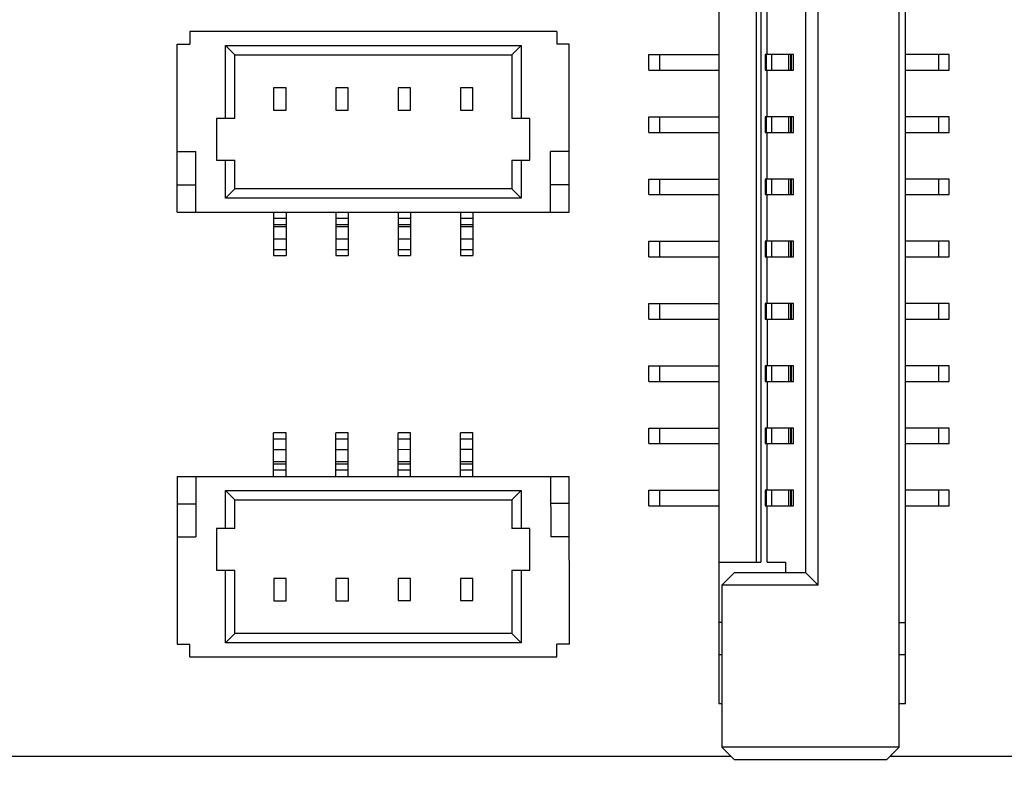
# Model space of a CAD drawing. Header units: millimetres. Extents: x 72 to 239, y 133 to 319.
# Tile 107 of 240: x 126 to 142, y 240 to 252. Entities that reach past the tile are written whole.
import ezdxf

# ---------------------------------------------------------------- set-up
doc = ezdxf.new("R2010")
doc.units = ezdxf.units.MM
doc.header["$LTSCALE"] = 5
doc.header["$PDMODE"] = 3
doc.header["$PDSIZE"] = 0.3125
doc.layers.get('0').update_dxf_attribs({"linetype": 'CONTINUOUS'})
doc.layers.get('Defpoints').update_dxf_attribs({"linetype": 'CONTINUOUS'})
doc.layers.add('7标注层', color=6, linetype='CONTINUOUS')
doc.styles.add('PC_TEXTSTYLE', font='ISOCP.SHX', dxfattribs={"width": 0.707, "bigfont": 'GBCBIG.SHX'})
doc.dimstyles.new('GB_BALLOON', dxfattribs={"dimtxt": 3, "dimasz": 2, "dimexe": 1, "dimexo": 0, "dimgap": 1.5, "dimtad": 1, "dimdec": 1, "dimdsep": 46, "dimtxsty": 'PC_TEXTSTYLE', "dimcen": 0, "dimclrd": 256, "dimclrt": 256, "dimadec": 0, "dimazin": 2, "dimtp": 0.1, "dimtm": 0.1, "dimtfac": 0.71, "dimtdec": 3, "dimtmove": 0, "dimatfit": 3, "dimfxl": 1, "dimtfill": 1, "dimarcsym": 0})

# ---------------------------------------------------------------- blocks, each defined once
blk = doc.blocks.new('*D21')
at = {"layer": '7标注层', "color": 0, "lineweight": -2}
for p, q in [((93.628, 243.363), (93.628, 224.391)), ((147.253, 239.523), (147.253, 224.391))]:
    blk.add_line(p, q, dxfattribs=at)
at = {"layer": '7标注层', "lineweight": -2}
blk.add_line((95.628, 225.391), (145.253, 225.391), dxfattribs=at)
at = {"layer": '7标注层'}
for points in [[(95.628, 225.724), (95.628, 225.058), (93.628, 225.391)], [(145.253, 225.058), (145.253, 225.724), (147.253, 225.391)]]:
    blk.add_solid(points, dxfattribs=at)
at = {"layer": 'Defpoints', "color": 0}
for p in [(93.628, 243.363), (147.253, 239.523), (147.253, 225.391)]:
    blk.add_point(p, dxfattribs=at)
at = {"layer": '7标注层', "insert": (120.441, 228.241), "char_height": 3, "attachment_point": 5, "style": 'PC_TEXTSTYLE', "bg_fill": 3, "box_fill_scale": 1.1, "bg_fill_color": 257, "bg_fill_transparency": 0}
blk.add_mtext('53.6', dxfattribs=at)

msp = doc.modelspace()

# ---------------------------------------------------------------- linework, layer by layer
for p, q in [((140.378, 240.523), (140.378, 262.523)), ((137.478, 261.823), (137.478, 241.223)), ((140.478, 241.223), (140.478, 261.823)), ((139.078, 243.123), (139.078, 259.923)), ((138.878, 243.323), (138.878, 259.723)), ((138.078, 259.553), (138.078, 243.493)), ((138.154, 259.553), (138.154, 243.493)), ((138.257, 251.648), (138.257, 252.398)), ((134.875, 252.018), (128.982, 252.018)), ((128.982, 252.018), (128.982, 251.815)), ((134.875, 252.018), (134.875, 251.815)), ((128.778, 251.815), (128.982, 251.815)), ((128.778, 249.118), (128.778, 251.815)), ((135.078, 251.815), (134.875, 251.815)), ((135.078, 249.118), (135.078, 251.815)), ((129.553, 251.793), (134.303, 251.793)), ((129.703, 251.643), (129.553, 251.793)), ((129.553, 250.623), (129.553, 251.793)), ((134.153, 251.643), (134.303, 251.793)), ((134.303, 251.793), (134.303, 250.623)), ((136.357, 251.648), (137.478, 251.648)), ((136.357, 251.398), (136.357, 251.648)), ((136.53, 251.398), (136.53, 251.648)), ((138.68, 251.648), (138.224, 251.648)), ((138.224, 251.648), (138.224, 251.398)), ((138.241, 251.648), (138.241, 251.398)), ((138.333, 251.398), (138.333, 251.648)), ((138.598, 251.648), (138.598, 251.398)), ((138.636, 251.398), (138.636, 251.648)), ((138.644, 251.648), (138.644, 251.398)), ((138.68, 251.398), (138.68, 251.648)), ((141.178, 251.648), (140.478, 251.648)), ((141.006, 251.648), (141.006, 251.398)), ((141.178, 251.398), (141.178, 251.648)), ((129.703, 251.643), (134.153, 251.643)), ((129.703, 250.623), (129.703, 251.643)), ((134.153, 251.643), (134.153, 250.623)), ((136.357, 251.398), (137.478, 251.398)), ((138.224, 251.398), (138.68, 251.398)), ((138.257, 250.648), (138.257, 251.398)), ((140.478, 251.398), (141.178, 251.398)), ((130.528, 251.114), (130.328, 251.114)), ((130.328, 251.114), (130.328, 250.756)), ((130.528, 250.756), (130.528, 251.114)), ((131.528, 251.114), (131.328, 251.114)), ((131.328, 251.114), (131.328, 250.756)), ((131.528, 250.756), (131.528, 251.114)), ((132.528, 251.114), (132.328, 251.114)), ((132.328, 251.114), (132.328, 250.756)), ((132.528, 250.756), (132.528, 251.114)), ((133.528, 251.114), (133.328, 251.114)), ((133.328, 251.114), (133.328, 250.756)), ((133.528, 250.756), (133.528, 251.114)), ((130.328, 250.756), (130.528, 250.756)), ((131.328, 250.756), (131.528, 250.756)), ((132.328, 250.756), (132.528, 250.756)), ((133.328, 250.756), (133.528, 250.756)), ((129.703, 250.623), (129.412, 250.623)), ((129.412, 250.623), (129.412, 249.953)), ((134.444, 250.623), (134.153, 250.623)), ((134.444, 249.953), (134.444, 250.623)), ((136.357, 250.648), (137.478, 250.648)), ((136.357, 250.398), (136.357, 250.648)), ((136.53, 250.398), (136.53, 250.648)), ((138.68, 250.648), (138.224, 250.648)), ((138.224, 250.648), (138.224, 250.398)), ((138.241, 250.648), (138.241, 250.398)), ((138.333, 250.398), (138.333, 250.648)), ((138.598, 250.648), (138.598, 250.398)), ((138.636, 250.398), (138.636, 250.648)), ((138.644, 250.648), (138.644, 250.398)), ((138.68, 250.398), (138.68, 250.648)), ((141.178, 250.648), (140.478, 250.648)), ((141.006, 250.648), (141.006, 250.398)), ((141.178, 250.398), (141.178, 250.648)), ((136.357, 250.398), (137.478, 250.398)), ((138.224, 250.398), (138.68, 250.398)), ((138.257, 249.648), (138.257, 250.398)), ((140.478, 250.398), (141.178, 250.398)), ((128.778, 250.089), (129.078, 250.089)), ((129.078, 249.118), (129.078, 250.089)), ((135.078, 250.089), (134.778, 250.089)), ((134.778, 249.118), (134.778, 250.089)), ((129.412, 249.953), (129.703, 249.953)), ((129.553, 249.343), (129.553, 249.953)), ((129.703, 249.493), (129.703, 249.953)), ((134.153, 249.953), (134.444, 249.953)), ((134.153, 249.953), (134.153, 249.493)), ((134.303, 249.953), (134.303, 249.343)), ((136.357, 249.648), (137.478, 249.648)), ((136.357, 249.398), (136.357, 249.648)), ((136.53, 249.398), (136.53, 249.648)), ((138.68, 249.648), (138.224, 249.648)), ((138.224, 249.648), (138.224, 249.398)), ((138.241, 249.648), (138.241, 249.398)), ((138.333, 249.398), (138.333, 249.648)), ((138.598, 249.648), (138.598, 249.398)), ((138.636, 249.398), (138.636, 249.648)), ((138.644, 249.648), (138.644, 249.398)), ((138.68, 249.398), (138.68, 249.648)), ((141.178, 249.648), (140.478, 249.648)), ((141.006, 249.648), (141.006, 249.398)), ((141.178, 249.398), (141.178, 249.648)), ((128.778, 249.556), (129.078, 249.556)), ((129.703, 249.493), (129.553, 249.343)), ((134.153, 249.493), (129.703, 249.493)), ((134.153, 249.493), (134.303, 249.343)), ((135.078, 249.556), (134.778, 249.556)), ((134.303, 249.343), (129.553, 249.343)), ((136.357, 249.398), (137.478, 249.398)), ((138.224, 249.398), (138.68, 249.398)), ((138.257, 248.648), (138.257, 249.398)), ((140.478, 249.398), (141.178, 249.398)), ((128.778, 249.118), (135.078, 249.118)), ((130.328, 249.118), (130.328, 248.418)), ((130.528, 249.118), (130.528, 248.418)), ((131.328, 249.118), (131.328, 248.418)), ((131.528, 249.118), (131.528, 248.418)), ((132.328, 249.118), (132.328, 248.418)), ((132.528, 249.118), (132.528, 248.418)), ((133.328, 249.118), (133.328, 248.418)), ((133.528, 249.118), (133.528, 248.418)), ((130.328, 249.018), (130.528, 249.018)), ((131.328, 249.018), (131.528, 249.018)), ((132.328, 249.018), (132.528, 249.018)), ((133.328, 249.018), (133.528, 249.018)), ((130.328, 248.92), (130.528, 248.92)), ((130.328, 248.883), (130.528, 248.883)), ((131.328, 248.92), (131.528, 248.92)), ((131.328, 248.883), (131.528, 248.883)), ((132.328, 248.92), (132.528, 248.92)), ((132.328, 248.883), (132.528, 248.883)), ((133.328, 248.92), (133.528, 248.92)), ((133.328, 248.883), (133.528, 248.883)), ((130.328, 248.688), (130.528, 248.688)), ((131.328, 248.688), (131.528, 248.688)), ((132.328, 248.688), (132.528, 248.688)), ((133.328, 248.688), (133.528, 248.688)), ((136.357, 248.648), (137.478, 248.648)), ((136.357, 248.398), (136.357, 248.648)), ((136.53, 248.398), (136.53, 248.648)), ((138.68, 248.648), (138.224, 248.648)), ((138.224, 248.648), (138.224, 248.398)), ((138.241, 248.648), (138.241, 248.398)), ((138.333, 248.398), (138.333, 248.648)), ((138.598, 248.648), (138.598, 248.398)), ((138.636, 248.398), (138.636, 248.648)), ((138.644, 248.648), (138.644, 248.398)), ((138.68, 248.398), (138.68, 248.648)), ((141.178, 248.648), (140.478, 248.648)), ((141.006, 248.648), (141.006, 248.398)), ((141.178, 248.398), (141.178, 248.648)), ((130.328, 248.518), (130.528, 248.518)), ((131.328, 248.518), (131.528, 248.518)), ((132.328, 248.518), (132.528, 248.518)), ((133.328, 248.518), (133.528, 248.518)), ((130.328, 248.418), (130.528, 248.418)), ((131.328, 248.418), (131.528, 248.418)), ((132.328, 248.418), (132.528, 248.418)), ((133.328, 248.418), (133.528, 248.418)), ((136.357, 248.398), (137.478, 248.398)), ((138.224, 248.398), (138.68, 248.398)), ((138.257, 247.648), (138.257, 248.398)), ((140.478, 248.398), (141.178, 248.398)), ((136.357, 247.648), (137.478, 247.648)), ((136.357, 247.398), (136.357, 247.648)), ((136.53, 247.398), (136.53, 247.648)), ((138.68, 247.648), (138.224, 247.648)), ((138.224, 247.648), (138.224, 247.398)), ((138.241, 247.648), (138.241, 247.398)), ((138.333, 247.398), (138.333, 247.648)), ((138.598, 247.648), (138.598, 247.398)), ((138.636, 247.398), (138.636, 247.648)), ((138.644, 247.648), (138.644, 247.398)), ((138.68, 247.398), (138.68, 247.648)), ((141.178, 247.648), (140.478, 247.648)), ((141.006, 247.648), (141.006, 247.398)), ((141.178, 247.398), (141.178, 247.648)), ((136.357, 247.398), (137.478, 247.398)), ((138.224, 247.398), (138.68, 247.398)), ((138.257, 247.398), (138.257, 246.648)), ((140.478, 247.398), (141.178, 247.398)), ((136.357, 246.648), (137.478, 246.648)), ((136.357, 246.398), (136.357, 246.648)), ((136.53, 246.398), (136.53, 246.648)), ((138.68, 246.648), (138.224, 246.648)), ((138.224, 246.648), (138.224, 246.398)), ((138.241, 246.648), (138.241, 246.398)), ((138.333, 246.398), (138.333, 246.648)), ((138.598, 246.648), (138.598, 246.398)), ((138.636, 246.398), (138.636, 246.648)), ((138.644, 246.648), (138.644, 246.398)), ((138.68, 246.398), (138.68, 246.648)), ((141.178, 246.648), (140.478, 246.648)), ((141.006, 246.648), (141.006, 246.398)), ((141.178, 246.398), (141.178, 246.648)), ((136.357, 246.398), (137.478, 246.398)), ((138.224, 246.398), (138.68, 246.398)), ((138.257, 246.398), (138.257, 245.648)), ((140.478, 246.398), (141.178, 246.398)), ((136.357, 245.648), (137.478, 245.648)), ((136.357, 245.398), (136.357, 245.648)), ((136.53, 245.398), (136.53, 245.648)), ((138.68, 245.648), (138.224, 245.648)), ((138.224, 245.648), (138.224, 245.398)), ((138.241, 245.648), (138.241, 245.398)), ((138.333, 245.398), (138.333, 245.648)), ((138.598, 245.648), (138.598, 245.398)), ((138.636, 245.398), (138.636, 245.648)), ((138.644, 245.648), (138.644, 245.398)), ((138.68, 245.398), (138.68, 245.648)), ((141.178, 245.648), (140.478, 245.648)), ((141.006, 245.648), (141.006, 245.398)), ((141.178, 245.398), (141.178, 245.648)), ((130.528, 245.57), (130.328, 245.57)), ((130.328, 244.87), (130.328, 245.57)), ((130.528, 244.87), (130.528, 245.57)), ((131.528, 245.57), (131.328, 245.57)), ((131.328, 244.87), (131.328, 245.57)), ((131.528, 244.87), (131.528, 245.57)), ((132.528, 245.571), (132.328, 245.57)), ((132.328, 244.87), (132.328, 245.57)), ((132.528, 244.871), (132.528, 245.571)), ((133.528, 245.571), (133.328, 245.571)), ((133.328, 244.871), (133.328, 245.571)), ((133.528, 244.871), (133.528, 245.571)), ((130.528, 245.47), (130.328, 245.47)), ((131.528, 245.47), (131.328, 245.47)), ((132.528, 245.471), (132.328, 245.47)), ((133.528, 245.471), (133.328, 245.471)), ((136.357, 245.398), (137.478, 245.398)), ((138.224, 245.398), (138.68, 245.398)), ((138.257, 244.648), (138.257, 245.398)), ((140.478, 245.398), (141.178, 245.398)), ((130.528, 245.3), (130.328, 245.3)), ((131.528, 245.3), (131.328, 245.3)), ((132.528, 245.301), (132.328, 245.3)), ((133.528, 245.301), (133.328, 245.301)), ((130.528, 245.105), (130.328, 245.105)), ((130.528, 245.068), (130.328, 245.068)), ((131.528, 245.105), (131.328, 245.105)), ((131.528, 245.068), (131.328, 245.068)), ((132.528, 245.105), (132.328, 245.105)), ((132.528, 245.068), (132.328, 245.068)), ((133.528, 245.106), (133.328, 245.106)), ((133.528, 245.068), (133.328, 245.068)), ((128.778, 244.87), (135.078, 244.871)), ((128.778, 244.87), (128.779, 242.173)), ((129.078, 244.87), (129.079, 243.899)), ((130.528, 244.97), (130.328, 244.97)), ((131.528, 244.97), (131.328, 244.97)), ((132.528, 244.971), (132.328, 244.97)), ((133.528, 244.971), (133.328, 244.971)), ((134.778, 244.871), (134.779, 243.9)), ((135.079, 242.174), (135.078, 244.871)), ((129.554, 244.645), (134.304, 244.646)), ((129.704, 244.495), (129.554, 244.645)), ((129.554, 244.035), (129.554, 244.645)), ((134.154, 244.496), (134.304, 244.646)), ((134.304, 244.646), (134.304, 244.036)), ((136.357, 244.648), (137.478, 244.648)), ((136.357, 244.398), (136.357, 244.648)), ((136.53, 244.398), (136.53, 244.648)), ((138.68, 244.648), (138.224, 244.648)), ((138.224, 244.648), (138.224, 244.398)), ((138.241, 244.648), (138.241, 244.398)), ((138.333, 244.398), (138.333, 244.648)), ((138.598, 244.648), (138.598, 244.398)), ((138.636, 244.398), (138.636, 244.648)), ((138.644, 244.648), (138.644, 244.398)), ((138.68, 244.398), (138.68, 244.648)), ((141.178, 244.648), (140.478, 244.648)), ((141.006, 244.648), (141.006, 244.398)), ((141.178, 244.398), (141.178, 244.648)), ((128.779, 244.432), (129.079, 244.432)), ((129.704, 244.495), (134.154, 244.496)), ((129.704, 244.035), (129.704, 244.495)), ((134.154, 244.496), (134.154, 244.036)), ((135.079, 244.433), (134.779, 244.433)), ((136.357, 244.398), (137.478, 244.398)), ((138.224, 244.398), (138.68, 244.398)), ((138.257, 243.493), (138.257, 244.398)), ((140.478, 244.398), (141.178, 244.398)), ((128.779, 243.899), (129.079, 243.899)), ((129.704, 244.035), (129.413, 244.035)), ((129.413, 244.035), (129.413, 243.365)), ((134.445, 244.036), (134.154, 244.036)), ((134.445, 243.366), (134.445, 244.036)), ((135.079, 243.9), (134.779, 243.9)), ((137.478, 243.493), (138.154, 243.493)), ((138.257, 243.493), (138.557, 243.493)), ((138.557, 243.323), (138.557, 243.493)), ((129.413, 243.365), (129.704, 243.365)), ((129.554, 242.195), (129.554, 243.365)), ((129.704, 242.345), (129.704, 243.365)), ((134.154, 243.366), (134.445, 243.366)), ((134.154, 243.366), (134.154, 242.346)), ((134.304, 243.366), (134.304, 242.196)), ((137.728, 243.323), (137.528, 243.123)), ((138.878, 243.323), (137.728, 243.323)), ((139.078, 243.123), (138.878, 243.323)), ((130.529, 243.232), (130.329, 243.232)), ((130.329, 243.232), (130.329, 242.874)), ((130.529, 242.874), (130.529, 243.232)), ((131.529, 243.232), (131.329, 243.232)), ((131.329, 243.232), (131.329, 242.874)), ((131.529, 242.874), (131.529, 243.232)), ((132.529, 243.233), (132.329, 243.232)), ((132.329, 243.232), (132.329, 242.875)), ((132.529, 242.875), (132.529, 243.233)), ((133.529, 243.233), (133.329, 243.233)), ((133.329, 243.233), (133.329, 242.875)), ((133.529, 242.875), (133.529, 243.233)), ((139.078, 243.123), (137.528, 243.123)), ((137.528, 243.123), (137.528, 240.523)), ((130.329, 242.874), (130.529, 242.874)), ((131.329, 242.874), (131.529, 242.874)), ((132.329, 242.875), (132.529, 242.875)), ((133.329, 242.875), (133.529, 242.875)), ((137.528, 242.523), (137.478, 242.523)), ((140.378, 242.523), (140.478, 242.523)), ((129.704, 242.345), (129.554, 242.195)), ((134.154, 242.346), (129.704, 242.345)), ((134.154, 242.346), (134.304, 242.196)), ((128.779, 242.173), (128.982, 242.173)), ((128.982, 241.97), (128.982, 242.173)), ((134.304, 242.196), (129.554, 242.195)), ((135.079, 242.174), (134.876, 242.174)), ((134.876, 241.971), (134.876, 242.174)), ((137.528, 242.003), (137.478, 242.003)), ((140.478, 242.003), (140.378, 242.003)), ((128.982, 241.97), (134.876, 241.971)), ((137.478, 241.223), (137.528, 241.223)), ((140.378, 241.223), (140.478, 241.223)), ((140.378, 240.523), (137.528, 240.523)), ((137.528, 240.523), (137.728, 240.323)), ((140.178, 240.323), (140.378, 240.523)), ((137.68, 240.372), (125.308, 240.369)), ((137.728, 240.323), (140.178, 240.323)), ((144.48, 240.373), (140.228, 240.372))]:
    msp.add_line(p, q)

# ---------------------------------------------------------------- next in the draw order: dimensions: what is measured, and where the dimension line sits
at = {"layer": '7标注层'}
dim = msp.add_linear_dim(base=(147.253, 225.391), p1=(93.628, 243.363), p2=(147.253, 239.523), dimstyle='GB_BALLOON', dxfattribs=at)
dim.commit()
dim.dimension.update_dxf_attribs({"geometry": '*D21', "text_midpoint": (120.441, 228.241)})

doc.saveas('drawing.dxf')
